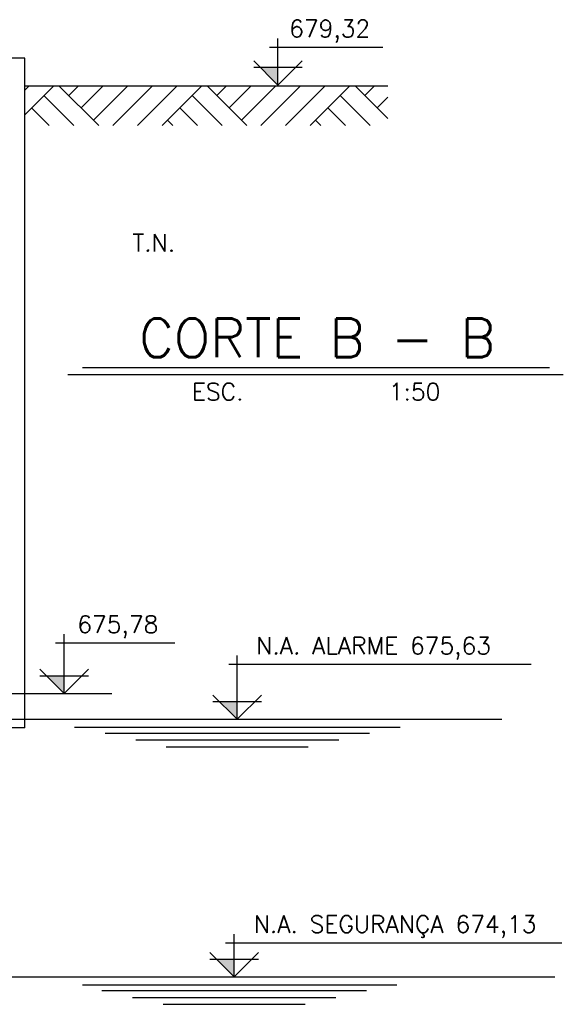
# Model space of a CAD drawing. Header units: millimetres. Extents: x 197878 to 197999, y 8707052 to 8707093.
# Tile 21 of 22: x 197903.25 to 197906.41, y 8707073.05 to 8707078.79. Entities that reach past the tile are written whole.
import ezdxf
from ezdxf.enums import TextEntityAlignment as Align

# ---------------------------------------------------------------- set-up
doc = ezdxf.new("R2010")
doc.units = ezdxf.units.MM
doc.header["$LTSCALE"] = 0.1
for name, color, linetype in [('ELEVAÇÃO', 2, 'Continuous'), ('ESTRUTURA', 5, 'Continuous'), ('LFINA', 3, 'Continuous'), ('TERRENO', 1, 'Continuous'), ('TEXTO', 2, 'Continuous')]:
    doc.layers.add(name, color=color, linetype=linetype)
doc.styles.add('ROMAND', font='ROMANS.SHX', dxfattribs={"oblique": 15, "height": 800})
doc.styles.add('romans', font='romans.shx')

msp = doc.modelspace()

# ---------------------------------------------------------------- hatches: boundary and pattern name
at = {"layer": 'ELEVAÇÃO'}
for points in [[(197904.7514, 8707078.5095), (197904.65, 8707078.5095), (197904.7514, 8707078.4081)], [(197903.5072, 8707074.9653), (197903.4058, 8707074.9653), (197903.5072, 8707074.8639)], [(197904.5145, 8707074.8153), (197904.4131, 8707074.8153), (197904.5145, 8707074.7139)], [(197904.496, 8707073.3153), (197904.3946, 8707073.3153), (197904.496, 8707073.2139)]]:
    msp.add_hatch(color=7, dxfattribs=at).paths.add_polyline_path(points)

# ---------------------------------------------------------------- linework, layer by layer
at = {"layer": 'ELEVAÇÃO', "color": 7, "linetype": 'Continuous'}
for p, q in [((197904.7514, 8707078.4081), (197904.7514, 8707078.6791)), ((197904.7014, 8707078.6291), (197905.3618, 8707078.6291)), ((197904.7514, 8707078.4081), (197904.61, 8707078.5495)), ((197904.8928, 8707078.5095), (197904.61, 8707078.5095)), ((197904.7514, 8707078.4081), (197904.8928, 8707078.5495)), ((197903.5072, 8707074.8639), (197903.5072, 8707075.2089)), ((197903.4572, 8707075.1589), (197904.1507, 8707075.1589)), ((197904.5145, 8707074.7139), (197904.5145, 8707075.0851)), ((197904.4645, 8707075.0351), (197906.2261, 8707075.0351)), ((197903.5072, 8707074.8639), (197903.3658, 8707075.0053)), ((197903.6487, 8707074.9653), (197903.3658, 8707074.9653)), ((197903.5072, 8707074.8639), (197903.6487, 8707075.0053)), ((197904.5145, 8707074.7139), (197904.3731, 8707074.8553)), ((197904.5145, 8707074.7139), (197904.6559, 8707074.8553)), ((197904.6559, 8707074.8153), (197904.3731, 8707074.8153)), ((197904.496, 8707073.2179), (197904.496, 8707073.4627)), ((197904.446, 8707073.4127), (197906.4035, 8707073.4127)), ((197904.496, 8707073.2139), (197904.3546, 8707073.3553)), ((197904.496, 8707073.2139), (197904.6374, 8707073.3553)), ((197904.6374, 8707073.3153), (197904.3546, 8707073.3153))]:
    msp.add_line(p, q, dxfattribs=at)
at = {"layer": 'ESTRUTURA', "color": 7}
for p, q in [((197903.2772, 8707078.5639), (197901.9522, 8707078.5639)), ((197903.2772, 8707074.6639), (197903.2772, 8707078.5639)), ((197903.2772, 8707074.6639), (197902.3772, 8707074.6639))]:
    msp.add_line(p, q, dxfattribs=at)
at = {"layer": 'LFINA', "color": 7}
for p, q in [((197903.1134, 8707074.8639), (197903.7842, 8707074.8639)), ((197902.3957, 8707074.7139), (197906.054, 8707074.7139)), ((197903.5665, 8707074.6676), (197905.4626, 8707074.6676)), ((197903.7448, 8707074.6339), (197905.2843, 8707074.6339)), ((197903.9231, 8707074.5939), (197905.106, 8707074.5939)), ((197904.1013, 8707074.5539), (197904.9277, 8707074.5539)), ((197902.3772, 8707073.2139), (197906.3627, 8707073.2139)), ((197903.6134, 8707073.1676), (197905.444, 8707073.1676)), ((197903.7263, 8707073.1339), (197905.2658, 8707073.1339)), ((197903.9045, 8707073.0939), (197905.0875, 8707073.0939)), ((197904.0828, 8707073.0539), (197904.9092, 8707073.0539))]:
    msp.add_line(p, q, dxfattribs=at)
at = {"layer": 'TERRENO', "color": 7}
for p, q in [((197903.2772, 8707078.4039), (197905.3913, 8707078.4039)), ((197903.2772, 8707078.235), (197903.4461, 8707078.4039)), ((197903.2772, 8707078.3786), (197903.3024, 8707078.4039)), ((197903.7076, 8707078.1725), (197903.4762, 8707078.4039)), ((197903.533, 8707078.3471), (197903.5898, 8707078.4039)), ((197903.6048, 8707078.2753), (197903.7335, 8707078.4039)), ((197903.6767, 8707078.2034), (197903.8772, 8707078.4039)), ((197903.7894, 8707078.1725), (197904.0209, 8707078.4039)), ((197903.9331, 8707078.1725), (197904.1645, 8707078.4039)), ((197904.0768, 8707078.1725), (197904.3082, 8707078.4039)), ((197904.5697, 8707078.1725), (197904.3383, 8707078.4039)), ((197904.3951, 8707078.3471), (197904.4519, 8707078.4039)), ((197904.4669, 8707078.2753), (197904.5956, 8707078.4039)), ((197904.5388, 8707078.2034), (197904.7393, 8707078.4039)), ((197904.6515, 8707078.1725), (197904.883, 8707078.4039)), ((197904.7952, 8707078.1725), (197905.0266, 8707078.4039)), ((197904.9389, 8707078.1725), (197905.1703, 8707078.4039)), ((197905.3913, 8707078.213), (197905.2004, 8707078.4039)), ((197905.2572, 8707078.3471), (197905.314, 8707078.4039)), ((197903.5639, 8707078.1725), (197903.3893, 8707078.3471)), ((197904.426, 8707078.1725), (197904.2514, 8707078.3471)), ((197905.2882, 8707078.1725), (197905.1135, 8707078.3471)), ((197905.329, 8707078.2753), (197905.3913, 8707078.3375)), ((197903.4203, 8707078.1725), (197903.3175, 8707078.2753)), ((197904.2824, 8707078.1725), (197904.1796, 8707078.2753)), ((197905.1445, 8707078.1725), (197905.0417, 8707078.2753)), ((197904.1387, 8707078.1725), (197904.1077, 8707078.2034)), ((197905.0008, 8707078.1725), (197904.9698, 8707078.2034))]:
    msp.add_line(p, q, dxfattribs=at)
at = {"layer": 'TEXTO', "color": 7, "ltscale": 0.3}
for p, q in [((197906.3313, 8707076.7601), (197903.6129, 8707076.7601)), ((197906.4124, 8707076.7204), (197903.5276, 8707076.7204))]:
    msp.add_line(p, q, dxfattribs=at)

# ---------------------------------------------------------------- texts
at = {"layer": 'TEXTO', "color": 7, "style": 'romans'}
for s, p in [('679,32', (197904.8167, 8707078.6871)), ('T.N.', (197903.9046, 8707077.439)), ('675,78', (197903.5834, 8707075.2169)), ('N.A. ALARME 675,63', (197904.6246, 8707075.0931)), ('N.A. SEGURANÇA 674,13', (197904.6105, 8707073.4707))]:
    msp.add_text(s, height=0.1, dxfattribs=at).set_placement(p)
at = {"layer": 'TEXTO', "color": 7, "ltscale": 0.3}
for s, height, style, p in [('CORTE B - B', 0.225, 'ROMAND', (197904.9793, 8707076.9351)), ('ESC.           1:50', 0.1, 'romans', (197904.9738, 8707076.6218))]:
    msp.add_text(s, height=height, dxfattribs=dict(at, style=style)).set_placement(p, align=Align.MIDDLE)

doc.saveas('drawing.dxf')
